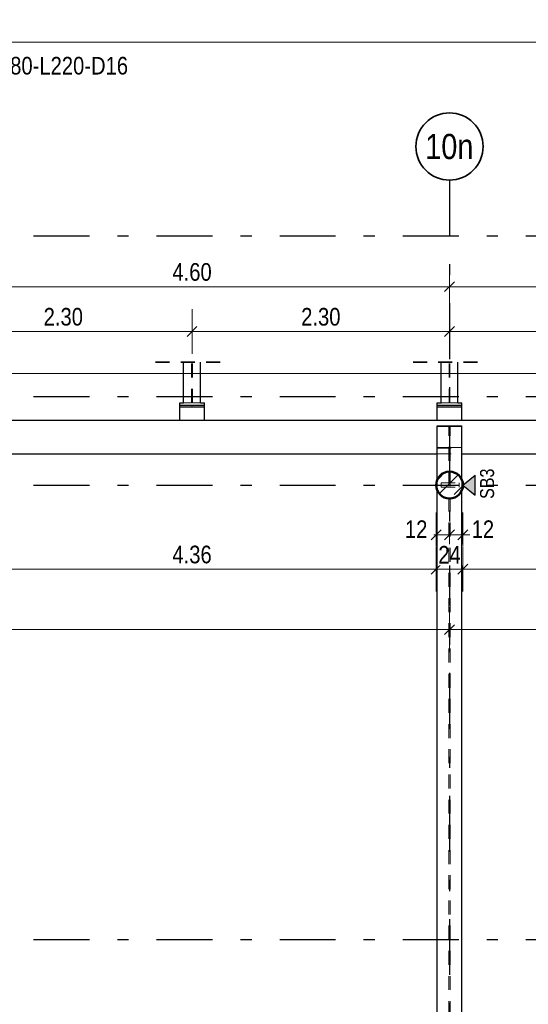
# Model space of a CAD drawing. Header units: millimetres. Extents: x -13 to 146, y -13 to 60.
# Tile 113 of 170: x 34.13 to 38.67, y 32.04 to 40.83. Entities that reach past the tile are written whole.
import ezdxf
from ezdxf.enums import TextEntityAlignment as Align

# ---------------------------------------------------------------- set-up
doc = ezdxf.new("R2010")
doc.units = ezdxf.units.MM
doc.linetypes.add('DASHDOTX2', pattern=[2, 1, -0.5, 0, -0.5])
doc.linetypes.add('HIDDEN', pattern=[0.375, 0.25, -0.125])
doc.layers.add('Achsen', color=7, linetype='Continuous', lineweight=20)
doc.layers.add('Schraffuren', color=7, linetype='Continuous', lineweight=20)
doc.styles.add('Arial Narrow', font='ARIALN.TTF')
doc.dimstyles.new('Arch_Strakon_dimstyle', dxfattribs={"dimtxt": 11.25, "dimasz": 1, "dimexe": 1.25, "dimexo": 0.0625, "dimgap": 1, "dimtad": 0, "dimdec": 5, "dimzin": 12, "dimdsep": 46, "dimtxsty": 'Arial Narrow', "dimblk": 'Arrowhead_Tick', "dimsah": 1, "dimcen": 0, "dimse1": 1, "dimse2": 1, "dimclrd": 6, "dimclrt": 3, "dimazin": 0, "dimtfac": 1, "dimtdec": 4, "dimtmove": 0, "dimatfit": 3, "dimldrblk": 'NONE', "dimfxl": 1, "dimtvp": 1, "dimtolj": 1, "dimtzin": 0, "dimlwd": 13, "dimarcsym": 2})

# ---------------------------------------------------------------- blocks, each defined once
blk = doc.blocks.new('Arrowhead_Tick')
at = {"color": 0, "linetype": 'Continuous', "lineweight": -2}
for p, q in [((0, 20), (0, -10)), ((-1, 0), (0, 0)), ((10, 0), (0, 0))]:
    blk.add_line(p, q, dxfattribs=at)
at = {"color": 2, "linetype": 'Continuous', "lineweight": 35}
blk.add_line((4.42, 4.42), (-4.42, -4.42), dxfattribs=at)
blk = doc.blocks.new('*D19')
at = {"layer": 'Achsen', "color": 6, "linetype": 'Continuous', "lineweight": 13}
blk.add_line((33.3747, 38.45), (37.9547, 38.45), dxfattribs=at)
at = {"layer": 'Defpoints', "color": 0}
for p in [(37.9647, 38.45), (33.3647, 36.6781), (37.9647, 36.6781)]:
    blk.add_point(p, dxfattribs=at)
at = {"layer": 'Achsen', "color": 6, "lineweight": 13, "xscale": 0.01, "yscale": 0.01, "zscale": 0.01}
blk.add_blockref('Arrowhead_Tick', (37.9647, 38.45), dxfattribs=at)
at = {"layer": 'Achsen', "color": 6, "lineweight": 13, "xscale": 0.01, "yscale": 0.01, "zscale": 0.01, "rotation": 180}
blk.add_blockref('Arrowhead_Tick', (33.3647, 38.45), dxfattribs=at)
at = {"layer": 'Achsen', "color": 2, "lineweight": 35, "insert": (35.6647, 38.5804), "char_height": 0.1575, "attachment_point": 5, "style": 'Arial Narrow', "bg_fill": 3, "box_fill_scale": 1.1, "bg_fill_color": 256, "bg_fill_true_color": 13158600, "bg_fill_transparency": 0}
blk.add_mtext('\\A1;4.60', dxfattribs=at)
blk = doc.blocks.new('_None')
blk = doc.blocks.new('*D20')
at = {"layer": 'Achsen', "color": 6, "linetype": 'Continuous', "lineweight": 13}
blk.add_line((37.9747, 38.45), (42.5547, 38.45), dxfattribs=at)
at = {"layer": 'Defpoints', "color": 0}
for p in [(42.5647, 38.45), (37.9647, 36.6781), (42.5647, 36.6781)]:
    blk.add_point(p, dxfattribs=at)
at = {"layer": 'Achsen', "color": 6, "lineweight": 13, "xscale": 0.01, "yscale": 0.01, "zscale": 0.01}
blk.add_blockref('Arrowhead_Tick', (42.5647, 38.45), dxfattribs=at)
at = {"layer": 'Achsen', "color": 6, "lineweight": 13, "xscale": 0.01, "yscale": 0.01, "zscale": 0.01, "rotation": 180}
blk.add_blockref('Arrowhead_Tick', (37.9647, 38.45), dxfattribs=at)
at = {"layer": 'Achsen', "color": 2, "lineweight": 35, "insert": (40.2647, 38.5804), "char_height": 0.1575, "attachment_point": 5, "style": 'Arial Narrow', "bg_fill": 3, "box_fill_scale": 1.1, "bg_fill_color": 256, "bg_fill_true_color": 13158600, "bg_fill_transparency": 0}
blk.add_mtext('\\A1;4.60', dxfattribs=at)
blk = doc.blocks.new('*D42')
at = {"layer": 'Achsen', "color": 6, "linetype": 'Continuous', "lineweight": 13}
blk.add_line((33.4947, 35.9265), (37.8347, 35.9265), dxfattribs=at)
at = {"layer": 'Defpoints', "color": 0}
for p in [(33.4847, 36.6781), (37.8447, 36.6781), (37.8447, 35.9265)]:
    blk.add_point(p, dxfattribs=at)
at = {"layer": 'Achsen', "color": 6, "lineweight": 13, "xscale": 0.01, "yscale": 0.01, "zscale": 0.01}
blk.add_blockref('Arrowhead_Tick', (37.8447, 35.9265), dxfattribs=at)
at = {"layer": 'Achsen', "color": 6, "lineweight": 13, "xscale": 0.01, "yscale": 0.01, "zscale": 0.01, "rotation": 180}
blk.add_blockref('Arrowhead_Tick', (33.4847, 35.9265), dxfattribs=at)
at = {"layer": 'Achsen', "color": 2, "lineweight": 35, "insert": (35.6647, 36.0569), "char_height": 0.1575, "attachment_point": 5, "style": 'Arial Narrow', "bg_fill": 3, "box_fill_scale": 1.1, "bg_fill_color": 256, "bg_fill_true_color": 13158600, "bg_fill_transparency": 0}
blk.add_mtext('\\A1;4.36', dxfattribs=at)
blk = doc.blocks.new('*D43')
at = {"layer": 'Achsen', "color": 6, "linetype": 'Continuous', "lineweight": 13}
for p, q in [((37.8347, 36.2338), (37.8247, 36.2338)), ((37.8447, 36.2338), (37.9646, 36.2338)), ((37.9746, 36.2338), (37.9846, 36.2338))]:
    blk.add_line(p, q, dxfattribs=at)
at = {"layer": 'Defpoints', "color": 0}
for p in [(37.9646, 39.4022), (37.8447, 36.6781), (37.9646, 36.2338)]:
    blk.add_point(p, dxfattribs=at)
at = {"layer": 'Achsen', "color": 6, "lineweight": 13, "xscale": 0.01, "yscale": 0.01, "zscale": 0.01}
blk.add_blockref('Arrowhead_Tick', (37.8447, 36.2338), dxfattribs=at)
at = {"layer": 'Achsen', "color": 6, "lineweight": 13, "xscale": 0.01, "yscale": 0.01, "zscale": 0.01, "rotation": 180}
blk.add_blockref('Arrowhead_Tick', (37.9646, 36.2338), dxfattribs=at)
at = {"layer": 'Achsen', "color": 2, "lineweight": 35, "insert": (37.6667, 36.2838), "char_height": 0.1575, "attachment_point": 5, "style": 'Arial Narrow', "bg_fill": 3, "box_fill_scale": 1.1, "bg_fill_color": 256, "bg_fill_true_color": 13158600, "bg_fill_transparency": 0}
blk.add_mtext('\\A1;12', dxfattribs=at)
blk = doc.blocks.new('*D44')
at = {"layer": 'Achsen', "color": 6, "linetype": 'Continuous', "lineweight": 13}
blk.add_line((37.9746, 36.2338), (38.0747, 36.2338), dxfattribs=at)
at = {"layer": 'Defpoints', "color": 0}
for p in [(37.9646, 39.4022), (38.0847, 36.6781)]:
    blk.add_point(p, dxfattribs=at)
at = {"layer": 'Achsen', "color": 6, "lineweight": 13, "xscale": 0.01, "yscale": 0.01, "zscale": 0.01}
blk.add_blockref('Arrowhead_Tick', (38.0847, 36.2338), dxfattribs=at)
at = {"layer": 'Achsen', "color": 6, "lineweight": 13, "xscale": 0.01, "yscale": 0.01, "zscale": 0.01, "rotation": 180}
blk.add_blockref('Arrowhead_Tick', (37.9646, 36.2338), dxfattribs=at)
at = {"layer": 'Achsen', "color": 2, "lineweight": 35, "insert": (38.2627, 36.2838), "char_height": 0.1575, "attachment_point": 5, "style": 'Arial Narrow', "bg_fill": 3, "box_fill_scale": 1.1, "bg_fill_color": 256, "bg_fill_true_color": 13158600, "bg_fill_transparency": 0}
blk.add_mtext('\\A1;12', dxfattribs=at)
at = {"layer": 'Defpoints', "color": 0}
blk.add_point((38.0847, 36.2338), dxfattribs=at)
blk = doc.blocks.new('*D45')
at = {"layer": 'Achsen', "color": 6, "linetype": 'Continuous', "lineweight": 13}
blk.add_line((38.0947, 35.9265), (42.4347, 35.9265), dxfattribs=at)
at = {"layer": 'Defpoints', "color": 0}
for p in [(38.0847, 36.6781), (42.4447, 36.6781), (42.4447, 35.9265)]:
    blk.add_point(p, dxfattribs=at)
at = {"layer": 'Achsen', "color": 6, "lineweight": 13, "xscale": 0.01, "yscale": 0.01, "zscale": 0.01}
blk.add_blockref('Arrowhead_Tick', (42.4447, 35.9265), dxfattribs=at)
at = {"layer": 'Achsen', "color": 6, "lineweight": 13, "xscale": 0.01, "yscale": 0.01, "zscale": 0.01, "rotation": 180}
blk.add_blockref('Arrowhead_Tick', (38.0847, 35.9265), dxfattribs=at)
at = {"layer": 'Achsen', "color": 2, "lineweight": 35, "insert": (40.2647, 36.0569), "char_height": 0.1575, "attachment_point": 5, "style": 'Arial Narrow', "bg_fill": 3, "box_fill_scale": 1.1, "bg_fill_color": 256, "bg_fill_true_color": 13158600, "bg_fill_transparency": 0}
blk.add_mtext('\\A1;4.36', dxfattribs=at)
blk = doc.blocks.new('*D61')
at = {"layer": 'Achsen', "color": 6, "linetype": 'Continuous', "lineweight": 13}
blk.add_line((37.8547, 35.9265), (38.0747, 35.9265), dxfattribs=at)
at = {"layer": 'Defpoints', "color": 0}
for p in [(37.8447, 36.6781), (38.0847, 36.6781)]:
    blk.add_point(p, dxfattribs=at)
at = {"layer": 'Achsen', "color": 6, "lineweight": 13, "xscale": 0.01, "yscale": 0.01, "zscale": 0.01}
blk.add_blockref('Arrowhead_Tick', (38.0847, 35.9265), dxfattribs=at)
at = {"layer": 'Achsen', "color": 6, "lineweight": 13, "xscale": 0.01, "yscale": 0.01, "zscale": 0.01, "rotation": 180}
blk.add_blockref('Arrowhead_Tick', (37.8447, 35.9265), dxfattribs=at)
at = {"layer": 'Achsen', "color": 2, "lineweight": 35, "insert": (37.9647, 36.0556), "char_height": 0.1575, "attachment_point": 5, "style": 'Arial Narrow', "bg_fill": 3, "box_fill_scale": 1.1, "bg_fill_color": 256, "bg_fill_true_color": 13158600, "bg_fill_transparency": 0}
blk.add_mtext('\\A1;24', dxfattribs=at)
at = {"layer": 'Defpoints', "color": 0}
blk.add_point((38.0847, 35.9265), dxfattribs=at)
blk = doc.blocks.new('*D116')
at = {"color": 6, "linetype": 'Continuous', "lineweight": 13}
blk.add_line((35.6746, 38.05), (37.9555, 38.05), dxfattribs=at)
at = {"layer": 'Defpoints', "color": 0}
for p in [(37.9655, 38.05), (35.6646, 37.3781), (37.9655, 25.8681)]:
    blk.add_point(p, dxfattribs=at)
at = {"color": 6, "lineweight": 13, "xscale": 0.01, "yscale": 0.01, "zscale": 0.01}
blk.add_blockref('Arrowhead_Tick', (37.9655, 38.05), dxfattribs=at)
at = {"color": 6, "lineweight": 13, "xscale": 0.01, "yscale": 0.01, "zscale": 0.01, "rotation": 180}
blk.add_blockref('Arrowhead_Tick', (35.6646, 38.05), dxfattribs=at)
at = {"color": 2, "lineweight": 35, "insert": (36.8151, 38.1804), "char_height": 0.1575, "attachment_point": 5, "style": 'Arial Narrow', "bg_fill": 3, "box_fill_scale": 1.1, "bg_fill_color": 256, "bg_fill_true_color": 13158600, "bg_fill_transparency": 0}
blk.add_mtext('\\A1;2.30', dxfattribs=at)
blk = doc.blocks.new('*D117')
at = {"color": 6, "linetype": 'Continuous', "lineweight": 13}
blk.add_line((37.9755, 38.05), (40.2546, 38.05), dxfattribs=at)
at = {"layer": 'Defpoints', "color": 0}
for p in [(40.2646, 38.05), (40.2646, 37.3781), (37.9655, 25.8681)]:
    blk.add_point(p, dxfattribs=at)
at = {"color": 6, "lineweight": 13, "xscale": 0.01, "yscale": 0.01, "zscale": 0.01}
blk.add_blockref('Arrowhead_Tick', (40.2646, 38.05), dxfattribs=at)
at = {"color": 6, "lineweight": 13, "xscale": 0.01, "yscale": 0.01, "zscale": 0.01, "rotation": 180}
blk.add_blockref('Arrowhead_Tick', (37.9655, 38.05), dxfattribs=at)
at = {"color": 2, "lineweight": 35, "insert": (39.1151, 38.1804), "char_height": 0.1575, "attachment_point": 5, "style": 'Arial Narrow', "bg_fill": 3, "box_fill_scale": 1.1, "bg_fill_color": 256, "bg_fill_true_color": 13158600, "bg_fill_transparency": 0}
blk.add_mtext('\\A1;2.30', dxfattribs=at)
blk = doc.blocks.new('*D175')
at = {"layer": 'Achsen', "color": 6, "linetype": 'Continuous', "lineweight": 13}
blk.add_line((33.3747, 35.3868), (37.9547, 35.3868), dxfattribs=at)
at = {"layer": 'Defpoints', "color": 0}
for p in [(33.3647, 36.5581), (37.9647, 36.5581), (37.9647, 35.3868)]:
    blk.add_point(p, dxfattribs=at)
at = {"layer": 'Achsen', "color": 6, "lineweight": 13, "xscale": 0.01, "yscale": 0.01, "zscale": 0.01}
blk.add_blockref('Arrowhead_Tick', (37.9647, 35.3868), dxfattribs=at)
at = {"layer": 'Achsen', "color": 6, "lineweight": 13, "xscale": 0.01, "yscale": 0.01, "zscale": 0.01, "rotation": 180}
blk.add_blockref('Arrowhead_Tick', (33.3647, 35.3868), dxfattribs=at)
blk = doc.blocks.new('*D176')
at = {"layer": 'Achsen', "color": 6, "linetype": 'Continuous', "lineweight": 13}
blk.add_line((37.9747, 35.3868), (42.5547, 35.3868), dxfattribs=at)
at = {"layer": 'Defpoints', "color": 0}
for p in [(37.9647, 36.5581), (42.5647, 36.5581), (42.5647, 35.3868)]:
    blk.add_point(p, dxfattribs=at)
at = {"layer": 'Achsen', "color": 6, "lineweight": 13, "xscale": 0.01, "yscale": 0.01, "zscale": 0.01}
blk.add_blockref('Arrowhead_Tick', (42.5647, 35.3868), dxfattribs=at)
at = {"layer": 'Achsen', "color": 6, "lineweight": 13, "xscale": 0.01, "yscale": 0.01, "zscale": 0.01, "rotation": 180}
blk.add_blockref('Arrowhead_Tick', (37.9647, 35.3868), dxfattribs=at)
blk = doc.blocks.new('*D398')
at = {"color": 6, "linetype": 'Continuous', "lineweight": 13}
for p, q in [((5.6042, 37.6751), (25.7284, 37.6751)), ((47.325, 37.6751), (26.2692, 37.6751))]:
    blk.add_line(p, q, dxfattribs=at)
at = {"layer": 'Defpoints', "color": 0}
for p in [(47.335, 37.6751), (47.335, 37.2581), (5.5942, 36.9581)]:
    blk.add_point(p, dxfattribs=at)
at = {"color": 6, "lineweight": 13, "xscale": 0.01, "yscale": 0.01, "zscale": 0.01}
blk.add_blockref('Arrowhead_Tick', (47.335, 37.6751), dxfattribs=at)
at = {"color": 6, "lineweight": 13, "xscale": 0.01, "yscale": 0.01, "zscale": 0.01, "rotation": 180}
blk.add_blockref('Arrowhead_Tick', (5.5942, 37.6751), dxfattribs=at)
at = {"color": 2, "lineweight": 35, "insert": (25.9988, 37.7274), "char_height": 0.1575, "attachment_point": 5, "style": 'Arial Narrow', "bg_fill": 3, "box_fill_scale": 1.1, "bg_fill_color": 256, "bg_fill_true_color": 13158600, "bg_fill_transparency": 0}
blk.add_mtext('\\A1;41.74', dxfattribs=at)
blk = doc.blocks.new('*D478')
at = {"color": 6, "linetype": 'Continuous', "lineweight": 13}
blk.add_line((33.3746, 38.05), (35.6546, 38.05), dxfattribs=at)
at = {"layer": 'Defpoints', "color": 0}
for p in [(35.6646, 38.05), (33.3646, 37.3781), (35.6646, 37.3781)]:
    blk.add_point(p, dxfattribs=at)
at = {"color": 6, "lineweight": 13, "xscale": 0.01, "yscale": 0.01, "zscale": 0.01}
blk.add_blockref('Arrowhead_Tick', (35.6646, 38.05), dxfattribs=at)
at = {"color": 6, "lineweight": 13, "xscale": 0.01, "yscale": 0.01, "zscale": 0.01, "rotation": 180}
blk.add_blockref('Arrowhead_Tick', (33.3646, 38.05), dxfattribs=at)
at = {"color": 2, "lineweight": 35, "insert": (34.5146, 38.1804), "char_height": 0.1575, "attachment_point": 5, "style": 'Arial Narrow', "bg_fill": 3, "box_fill_scale": 1.1, "bg_fill_color": 256, "bg_fill_true_color": 13158600, "bg_fill_transparency": 0}
blk.add_mtext('\\A1;2.30', dxfattribs=at)
blk = doc.blocks.new('*D819')
at = {"layer": 'Achsen', "color": 6, "linetype": 'Continuous', "lineweight": 13}
blk.add_line((6.0542, 40.6347), (47.195, 40.6347), dxfattribs=at)
at = {"layer": 'Defpoints', "color": 0}
for p in [(47.205, 40.6347), (6.0442, 37.7745), (47.205, 37.4131)]:
    blk.add_point(p, dxfattribs=at)
at = {"layer": 'Achsen', "color": 6, "lineweight": 13, "xscale": 0.01, "yscale": 0.01, "zscale": 0.01}
blk.add_blockref('Arrowhead_Tick', (47.205, 40.6347), dxfattribs=at)
at = {"layer": 'Achsen', "color": 6, "lineweight": 13, "xscale": 0.01, "yscale": 0.01, "zscale": 0.01, "rotation": 180}
blk.add_blockref('Arrowhead_Tick', (6.0442, 40.6347), dxfattribs=at)

msp = doc.modelspace()

# ---------------------------------------------------------------- hatches: boundary and pattern name
at = {"layer": 'Achsen', "lineweight": 25, "true_color": 0x80ff80}
msp.add_hatch(color=91, dxfattribs=at).paths.add_polyline_path([(38.192899, 36.767521), (38.192899, 36.588659), (38.084682, 36.67809)])
at = {"layer": 'Schraffuren', "lineweight": 13}
h = msp.add_hatch(dxfattribs=at)
h.set_pattern_fill('bB', color=6, scale=0.01, angle=45, style=0, pattern_type=2)
h.set_pattern_definition([(45, (0, 0), (-0.14142136, 0.14142136), [0.15, -0.1]), (45, (-0.07071, 0.07071), (-0.14142136, 0.14142136), [])])
h.paths.add_polyline_path([(38.084682, 36.67809), (38.084642, 36.68118), (38.084523, 36.684267), (38.084324, 36.687351), (38.084046, 36.690428), (38.083689, 36.693498), (38.083252, 36.696557), (38.082738, 36.699604), (38.082145, 36.702636), (38.081474, 36.705652), (38.080725, 36.708651), (38.0799, 36.711628), (38.078998, 36.714584), (38.078021, 36.717515), (38.076968, 36.72042), (38.075841, 36.723297), (38.07464, 36.726144), (38.073366, 36.72896), (38.07202, 36.731741), (38.070603, 36.734487), (38.069116, 36.737196), (38.06756, 36.739865), (38.065935, 36.742494), (38.064243, 36.745079), (38.062485, 36.747621), (38.060663, 36.750116), (38.058776, 36.752563), (38.056828, 36.754961), (38.054818, 36.757308), (38.052748, 36.759603), (38.05062, 36.761843), (38.048435, 36.764028), (38.046195, 36.766156), (38.0439, 36.768226), (38.041553, 36.770236), (38.039155, 36.772184), (38.036708, 36.774071), (38.034212, 36.775893), (38.031671, 36.777651), (38.029085, 36.779343), (38.026457, 36.780968), (38.023788, 36.782524), (38.021079, 36.784011), (38.018333, 36.785428), (38.015552, 36.786774), (38.012736, 36.788048), (38.009889, 36.789249), (38.007012, 36.790376), (38.004107, 36.791429), (38.001176, 36.792406), (37.99822, 36.793308), (37.995242, 36.794133), (37.992244, 36.794882), (37.989228, 36.795553), (37.986196, 36.796146), (37.983149, 36.796661), (37.98009, 36.797097), (37.97702, 36.797454), (37.973943, 36.797732), (37.970859, 36.797931), (37.967772, 36.79805), (37.964682, 36.79809), (37.961592, 36.79805), (37.958504, 36.797931), (37.955421, 36.797732), (37.952343, 36.797454), (37.949274, 36.797097), (37.946215, 36.796661), (37.943168, 36.796146), (37.940136, 36.795553), (37.937119, 36.794882), (37.934121, 36.794133), (37.931144, 36.793308), (37.928188, 36.792406), (37.925257, 36.791429), (37.922352, 36.790376), (37.919475, 36.789249), (37.916627, 36.788048), (37.913812, 36.786774), (37.911031, 36.785428), (37.908285, 36.784011), (37.905576, 36.782524), (37.902907, 36.780968), (37.900278, 36.779343), (37.897693, 36.777651), (37.895151, 36.775893), (37.892656, 36.774071), (37.890209, 36.772184), (37.887811, 36.770236), (37.885464, 36.768226), (37.883169, 36.766156), (37.880929, 36.764028), (37.878744, 36.761843), (37.876616, 36.759603), (37.874546, 36.757308), (37.872536, 36.754961), (37.870588, 36.752563), (37.868701, 36.750116), (37.866879, 36.747621), (37.865121, 36.745079), (37.863429, 36.742494), (37.861804, 36.739865), (37.860248, 36.737196), (37.85876, 36.734487), (37.857343, 36.731741), (37.855998, 36.72896), (37.854724, 36.726144), (37.853523, 36.723297), (37.852396, 36.72042), (37.851343, 36.717515), (37.850366, 36.714584), (37.849464, 36.711628), (37.848639, 36.708651), (37.84789, 36.705652), (37.847219, 36.702636), (37.846626, 36.699604), (37.846111, 36.696557), (37.845675, 36.693498), (37.845318, 36.690428), (37.84504, 36.687351), (37.844841, 36.684267), (37.844722, 36.68118), (37.844682, 36.67809), (37.844722, 36.675), (37.844841, 36.671913), (37.84504, 36.668829), (37.845318, 36.665751), (37.845675, 36.662682), (37.846111, 36.659623), (37.846626, 36.656576), (37.847219, 36.653544), (37.84789, 36.650527), (37.848639, 36.647529), (37.849464, 36.644552), (37.850366, 36.641596), (37.851343, 36.638665), (37.852396, 36.63576), (37.853523, 36.632883), (37.854724, 36.630036), (37.855998, 36.62722), (37.857343, 36.624439), (37.85876, 36.621693), (37.860248, 36.618984), (37.861804, 36.616315), (37.863429, 36.613686), (37.865121, 36.611101), (37.866879, 36.608559), (37.868701, 36.606064), (37.870588, 36.603617), (37.872536, 36.601219), (37.874546, 36.598872), (37.876616, 36.596577), (37.878744, 36.594337), (37.880929, 36.592152), (37.883169, 36.590024), (37.885464, 36.587954), (37.887811, 36.585944), (37.890209, 36.583996), (37.892656, 36.582109), (37.895151, 36.580287), (37.897693, 36.578529), (37.900278, 36.576837), (37.902907, 36.575212), (37.905576, 36.573656), (37.908285, 36.572169), (37.911031, 36.570752), (37.913812, 36.569406), (37.916627, 36.568132), (37.919475, 36.566931), (37.922352, 36.565804), (37.925257, 36.564751), (37.928188, 36.563774), (37.931144, 36.562872), (37.934121, 36.562047), (37.937119, 36.561298), (37.940136, 36.560627), (37.943168, 36.560034), (37.946215, 36.559519), (37.949274, 36.559083), (37.952343, 36.558726), (37.955421, 36.558448), (37.958504, 36.558249), (37.961592, 36.55813), (37.964682, 36.55809), (37.967772, 36.55813), (37.970859, 36.558249), (37.973943, 36.558448), (37.97702, 36.558726), (37.98009, 36.559083), (37.983149, 36.559519), (37.986196, 36.560034), (37.989228, 36.560627), (37.992244, 36.561298), (37.995242, 36.562047), (37.99822, 36.562872), (38.001176, 36.563774), (38.004107, 36.564751), (38.007012, 36.565804), (38.009889, 36.566931), (38.012736, 36.568132), (38.015552, 36.569406), (38.018333, 36.570752), (38.021079, 36.572169), (38.023788, 36.573656), (38.026457, 36.575212), (38.029085, 36.576837), (38.031671, 36.578529), (38.034212, 36.580287), (38.036708, 36.582109), (38.039155, 36.583996), (38.041553, 36.585944), (38.0439, 36.587954), (38.046195, 36.590024), (38.048435, 36.592152), (38.05062, 36.594337), (38.052748, 36.596577), (38.054818, 36.598872), (38.056828, 36.601219), (38.058776, 36.603617), (38.060663, 36.606064), (38.062485, 36.608559), (38.064243, 36.611101), (38.065935, 36.613686), (38.06756, 36.616315), (38.069116, 36.618984), (38.070603, 36.621693), (38.07202, 36.624439), (38.073366, 36.62722), (38.07464, 36.630036), (38.075841, 36.632883), (38.076968, 36.63576), (38.078021, 36.638665), (38.078998, 36.641596), (38.0799, 36.644552), (38.080725, 36.647529), (38.081474, 36.650527), (38.082145, 36.653544), (38.082738, 36.656576), (38.083252, 36.659623), (38.083689, 36.662682), (38.084046, 36.665751), (38.084324, 36.668829), (38.084523, 36.671913), (38.084642, 36.675)])

# ---------------------------------------------------------------- linework, layer by layer
at = {"layer": 'Achsen', "color": 3, "linetype": 'DASHDOTX2', "lineweight": 25, "ltscale": 0.5}
for p, q in [((37.964631, 39.402162), (37.964631, 13.251851)), ((3.447631, 38.90299), (49.122527, 38.90299)), ((3.447631, 37.46799), (49.122527, 37.46799)), ((3.447631, 36.67799), (49.122527, 36.67799)), ((3.447631, 32.61799), (49.122527, 32.61799))]:
    msp.add_line(p, q, dxfattribs=at)
at = {"layer": 'Achsen', "color": 3, "linetype": 'Continuous', "lineweight": 25}
for p, q in [((38.084682, 36.67809), (38.192899, 36.767521)), ((38.192899, 36.588659), (38.192899, 36.767521)), ((38.084682, 36.67809), (38.192899, 36.588659))]:
    msp.add_line(p, q, dxfattribs=at)
at = {"layer": 'Achsen', "color": 2, "linetype": 'Continuous', "lineweight": 35}
msp.add_circle((37.964631, 39.702162), 0.3, dxfattribs=at)
at = {"layer": 'Achsen', "color": 9, "linetype": 'Continuous', "lineweight": 0}
for centre in [(35.664631, 37.37809), (37.844678, 36.67809), (38.084678, 36.67809)]:
    msp.add_circle(centre, 0.00111, dxfattribs=at)

# ---------------------------------------------------------------- texts
at = {"layer": 'Achsen', "color": 2, "lineweight": 35, "style": 'Arial Narrow'}
msp.add_text('19 x Isokorb-Sonderkonstruktion Typ XT SK-WO-M1-V2-R0_LR275_X120_H280-L220-D16', height=0.1575, dxfattribs=at).set_placement((27.783215, 40.345116))
at = {"layer": 'Achsen', "color": 4, "lineweight": 50, "style": 'Arial Narrow'}
msp.add_text('10n', height=0.225, dxfattribs=at).set_placement((37.963031, 39.702162), align=Align.MIDDLE_CENTER)

# ---------------------------------------------------------------- next in the draw order: dimensions: what is measured, and where the dimension line sits
at = {"layer": 'Achsen', "lineweight": 35}
dim = msp.add_linear_dim(base=(37.964682, 38.45), p1=(33.364676, 36.67809), p2=(37.964682, 36.67809), text='4.60', dimstyle='Arch_Strakon_dimstyle', override={"dimscale": 0.01, "dimtxt": 15.75, "dimasz": 1, "dimgap": 5, "dimtad": 1, "dimjust": 0, "dimtih": 0, "dimtoh": 0, "dimdec": 4, "dimdsep": 46, "dimtxsty": 'Arial Narrow', "dimclrd": 6, "dimclrt": 2, "dimtix": 1, "dimtofl": 255, "dimtmove": 0, "dimatfit": 2, "dimfxl": 0, "dimfxlon": 0, "dimtvp": 31.746032, "dimtfill": 1, "dimtfillclr": 7, "dimlwd": 13}, dxfattribs=at)
dim.commit()
dim.dimension.update_dxf_attribs({"geometry": '*D19', "text_midpoint": (35.664679, 38.45), "dimtype": 160})

# ---------------------------------------------------------------- next in the draw order: dimensions: what is measured, and where the dimension line sits
dim = msp.add_linear_dim(base=(42.56469, 38.45), p1=(37.964682, 36.67809), p2=(42.56469, 36.67809), text='4.60', dimstyle='Arch_Strakon_dimstyle', override={"dimscale": 0.01, "dimtxt": 15.75, "dimasz": 1, "dimgap": 5, "dimtad": 1, "dimjust": 0, "dimtih": 0, "dimtoh": 0, "dimdec": 4, "dimdsep": 46, "dimtxsty": 'Arial Narrow', "dimclrd": 6, "dimclrt": 2, "dimtix": 1, "dimtofl": 255, "dimtmove": 0, "dimatfit": 2, "dimfxl": 0, "dimfxlon": 0, "dimtvp": 31.746032, "dimtfill": 1, "dimtfillclr": 7, "dimlwd": 13}, dxfattribs=at)
dim.commit()
dim.dimension.update_dxf_attribs({"geometry": '*D20', "text_midpoint": (40.264686, 38.45), "dimtype": 160})

# ---------------------------------------------------------------- next in the draw order: dimensions: what is measured, and where the dimension line sits
dim = msp.add_linear_dim(base=(37.844682, 35.926509), p1=(33.484676, 36.67809), p2=(37.844682, 36.67809), text='4.36', dimstyle='Arch_Strakon_dimstyle', override={"dimscale": 0.01, "dimtxt": 15.75, "dimasz": 1, "dimgap": 5, "dimtad": 1, "dimjust": 0, "dimtih": 0, "dimtoh": 0, "dimdec": 5, "dimdsep": 46, "dimtxsty": 'Arial Narrow', "dimclrd": 6, "dimclrt": 2, "dimtix": 1, "dimtofl": 255, "dimtmove": 0, "dimatfit": 2, "dimfxl": 0, "dimfxlon": 0, "dimtvp": 31.746032, "dimtfill": 1, "dimtfillclr": 7, "dimlwd": 13}, dxfattribs=at)
dim.commit()
dim.dimension.update_dxf_attribs({"geometry": '*D42', "text_midpoint": (35.664679, 35.926509), "dimtype": 160})

# ---------------------------------------------------------------- next in the draw order: dimensions: what is measured, and where the dimension line sits
dim = msp.add_linear_dim(base=(37.964631, 36.233775), p1=(37.844682, 36.67809), p2=(37.964631, 39.402162), text='12', dimstyle='Arch_Strakon_dimstyle', override={"dimscale": 0.01, "dimtxt": 15.75, "dimasz": 1, "dimgap": 5, "dimtad": 1, "dimjust": 0, "dimtih": 0, "dimtoh": 0, "dimdec": 5, "dimdsep": 46, "dimtxsty": 'Arial Narrow', "dimclrd": 6, "dimclrt": 2, "dimtix": 0, "dimtofl": 255, "dimtmove": 2, "dimatfit": 2, "dimfxl": 0, "dimfxlon": 0, "dimtvp": 31.746032, "dimtfill": 1, "dimtfillclr": 7, "dimlwd": 13}, dxfattribs=at)
dim.commit()
dim.dimension.update_dxf_attribs({"geometry": '*D43', "text_midpoint": (37.666707, 36.283775), "dimtype": 160})

# ---------------------------------------------------------------- next in the draw order: dimensions: what is measured, and where the dimension line sits
dim = msp.add_linear_dim(base=(38.084682, 36.233775), p1=(37.964631, 39.402162), p2=(38.084682, 36.67809), text='12', dimstyle='Arch_Strakon_dimstyle', override={"dimscale": 0.01, "dimtxt": 15.75, "dimasz": 1, "dimgap": 5, "dimtad": 1, "dimjust": 4, "dimtih": 0, "dimtoh": 0, "dimdec": 5, "dimdsep": 46, "dimtxsty": 'Arial Narrow', "dimclrd": 6, "dimclrt": 2, "dimtix": 0, "dimtofl": 255, "dimtmove": 2, "dimatfit": 2, "dimfxl": 0, "dimfxlon": 0, "dimtvp": 31.746032, "dimtfill": 1, "dimtfillclr": 7, "dimlwd": 13}, dxfattribs=at)
dim.commit()
dim.dimension.update_dxf_attribs({"geometry": '*D44', "text_midpoint": (38.262657, 36.283775), "dimtype": 160})

# ---------------------------------------------------------------- next in the draw order: dimensions: what is measured, and where the dimension line sits
dim = msp.add_linear_dim(base=(42.44469, 35.926509), p1=(38.084682, 36.67809), p2=(42.44469, 36.67809), text='4.36', dimstyle='Arch_Strakon_dimstyle', override={"dimscale": 0.01, "dimtxt": 15.75, "dimasz": 1, "dimgap": 5, "dimtad": 1, "dimjust": 0, "dimtih": 0, "dimtoh": 0, "dimdec": 5, "dimdsep": 46, "dimtxsty": 'Arial Narrow', "dimclrd": 6, "dimclrt": 2, "dimtix": 1, "dimtofl": 255, "dimtmove": 0, "dimatfit": 2, "dimfxl": 0, "dimfxlon": 0, "dimtvp": 31.746032, "dimtfill": 1, "dimtfillclr": 7, "dimlwd": 13}, dxfattribs=at)
dim.commit()
dim.dimension.update_dxf_attribs({"geometry": '*D45', "text_midpoint": (40.264686, 35.926509), "dimtype": 160})

# ---------------------------------------------------------------- next in the draw order: dimensions: what is measured, and where the dimension line sits
dim = msp.add_linear_dim(base=(38.084678, 35.926509), p1=(37.844678, 36.67809), p2=(38.084678, 36.67809), text='24', dimstyle='Arch_Strakon_dimstyle', override={"dimscale": 0.01, "dimtxt": 15.75, "dimasz": 1, "dimgap": 5, "dimtad": 1, "dimjust": 0, "dimtih": 0, "dimtoh": 0, "dimdec": 5, "dimdsep": 46, "dimtxsty": 'Arial Narrow', "dimclrd": 6, "dimclrt": 2, "dimtix": 1, "dimtofl": 255, "dimtmove": 0, "dimatfit": 2, "dimfxl": 0, "dimfxlon": 0, "dimtvp": 31.746032, "dimtfill": 1, "dimtfillclr": 7, "dimlwd": 13}, dxfattribs=at)
dim.commit()
dim.dimension.update_dxf_attribs({"geometry": '*D61', "text_midpoint": (37.964678, 35.926509), "dimtype": 160})

# ---------------------------------------------------------------- next in the draw order: dimensions: what is measured, and where the dimension line sits
at = {"lineweight": 35}
dim = msp.add_linear_dim(base=(37.965486, 38.05), p1=(35.664631, 37.37809), p2=(37.965486, 25.868114), text='2.30', dimstyle='Arch_Strakon_dimstyle', override={"dimscale": 0.01, "dimtxt": 15.75, "dimasz": 1, "dimgap": 5, "dimtad": 1, "dimjust": 0, "dimtih": 0, "dimtoh": 0, "dimdec": 5, "dimdsep": 46, "dimtxsty": 'Arial Narrow', "dimclrd": 6, "dimclrt": 2, "dimtix": 1, "dimtofl": 255, "dimtmove": 0, "dimatfit": 2, "dimfxl": 0, "dimfxlon": 0, "dimtvp": 31.746032, "dimtfill": 1, "dimtfillclr": 7, "dimlwd": 13}, dxfattribs=at)
dim.commit()
dim.dimension.update_dxf_attribs({"geometry": '*D116', "text_midpoint": (36.815059, 38.05), "dimtype": 160})

# ---------------------------------------------------------------- next in the draw order: dimensions: what is measured, and where the dimension line sits
dim = msp.add_linear_dim(base=(40.264631, 38.05), p1=(37.965486, 25.868114), p2=(40.264631, 37.37809), text='2.30', dimstyle='Arch_Strakon_dimstyle', override={"dimscale": 0.01, "dimtxt": 15.75, "dimasz": 1, "dimgap": 5, "dimtad": 1, "dimjust": 0, "dimtih": 0, "dimtoh": 0, "dimdec": 5, "dimdsep": 46, "dimtxsty": 'Arial Narrow', "dimclrd": 6, "dimclrt": 2, "dimtix": 1, "dimtofl": 255, "dimtmove": 0, "dimatfit": 2, "dimfxl": 0, "dimfxlon": 0, "dimtvp": 31.746032, "dimtfill": 1, "dimtfillclr": 7, "dimlwd": 13}, dxfattribs=at)
dim.commit()
dim.dimension.update_dxf_attribs({"geometry": '*D117', "text_midpoint": (39.115059, 38.05), "dimtype": 160})

# ---------------------------------------------------------------- next in the draw order: linework, layer by layer
at = {"color": 6, "linetype": 'HIDDEN', "lineweight": 13, "ltscale": 0.5}
for p, q in [((37.854236, 36.631384), (37.854236, 36.724796)), ((37.89112, 36.698247), (38.05112, 36.698248)), ((37.89112, 36.65809), (37.89112, 36.69809)), ((38.05112, 36.65809), (38.05112, 36.69809)), ((38.074236, 36.629714), (38.074236, 36.726466)), ((37.89112, 36.65809), (38.05112, 36.65809))]:
    msp.add_line(p, q, dxfattribs=at)
at = {"color": 4, "linetype": 'Continuous', "lineweight": 50}
msp.add_circle((37.964682, 36.67809), 0.12, dxfattribs=at)
at = {"layer": 'Achsen', "color": 3, "linetype": 'Continuous', "lineweight": 25}
for p, q in [((37.854236, 26.093114), (37.854236, 36.631384)), ((38.074236, 26.093114), (38.074236, 36.629714))]:
    msp.add_line(p, q, dxfattribs=at)

# ---------------------------------------------------------------- next in the draw order: texts
at = {"layer": 'Achsen', "color": 3, "lineweight": 25, "style": 'Arial Narrow'}
msp.add_text('SB3', height=0.125, rotation=90, dxfattribs=at).set_placement((38.362673, 36.554494))

# ---------------------------------------------------------------- next in the draw order: dimensions: what is measured, and where the dimension line sits
at = {"lineweight": 35}
dim = msp.add_linear_dim(base=(47.334982, 37.675059), p1=(5.594235, 36.95809), p2=(47.334982, 37.25809), text='41.74', dimstyle='Arch_Strakon_dimstyle', override={"dimscale": 0.01, "dimtxt": 15.75, "dimasz": 1, "dimgap": 5, "dimtad": 0, "dimjust": 0, "dimtih": 0, "dimtoh": 0, "dimdec": 5, "dimdsep": 46, "dimtxsty": 'Arial Narrow', "dimclrd": 6, "dimclrt": 2, "dimtix": 0, "dimtofl": 255, "dimtmove": 2, "dimatfit": 2, "dimfxl": 0, "dimfxlon": 0, "dimtvp": 31.746032, "dimtfill": 1, "dimtfillclr": 7, "dimlwd": 13}, dxfattribs=at)
dim.commit()
dim.dimension.update_dxf_attribs({"geometry": '*D398', "text_midpoint": (25.998766, 37.727379), "dimtype": 160})
at = {"layer": 'Achsen', "lineweight": 35}
for base, p1, p2, picture, middle in [((37.964682, 35.386782), (33.364676, 36.55809), (37.964682, 36.55809), '*D175', (35.664679, 35.386782)), ((42.56469, 35.386782), (37.964682, 36.55809), (42.56469, 36.55809), '*D176', (40.264686, 35.386782))]:
    dim = msp.add_linear_dim(base=base, p1=p1, p2=p2, text=' ', dimstyle='Arch_Strakon_dimstyle', override={"dimscale": 0.01, "dimtxt": 15.75, "dimasz": 1, "dimgap": 5, "dimtad": 1, "dimjust": 0, "dimtih": 0, "dimtoh": 0, "dimdec": 5, "dimdsep": 46, "dimtxsty": 'Arial Narrow', "dimclrd": 6, "dimclrt": 2, "dimtix": 1, "dimtofl": 255, "dimtmove": 0, "dimatfit": 2, "dimfxl": 0, "dimfxlon": 0, "dimtvp": 31.746032, "dimtfill": 1, "dimtfillclr": 7, "dimlwd": 13}, dxfattribs=at)
    dim.commit()
    dim.dimension.update_dxf_attribs({"geometry": picture, "text_midpoint": middle, "dimtype": 160})

# ---------------------------------------------------------------- next in the draw order: linework, layer by layer
at = {"color": 2, "linetype": 'HIDDEN', "lineweight": 35, "ltscale": 0.5}
msp.add_line((37.63969, 37.774522), (38.28969, 37.774522), dxfattribs=at)
at = {"color": 6, "linetype": 'HIDDEN', "lineweight": 13, "ltscale": 0.5}
for p, q in [((37.96114, 37.413093), (37.96114, 37.774522)), ((37.96824, 37.413093), (37.96824, 37.774522)), ((37.88969, 37.413093), (37.96114, 37.413093)), ((37.96824, 37.413093), (38.03969, 37.413093)), ((37.854236, 37.201757), (37.958236, 37.201757)), ((37.958236, 26.093114), (37.958236, 37.201757)), ((37.970236, 37.201757), (38.074236, 37.201757)), ((37.970236, 26.093114), (37.970236, 37.201757)), ((37.854236, 37.014427), (37.958236, 37.014427)), ((37.854236, 37.008093), (38.074236, 37.008093)), ((37.854236, 36.958131), (38.074236, 36.958131)), ((37.970236, 37.014427), (38.074236, 37.014427))]:
    msp.add_line(p, q, dxfattribs=at)
at = {"layer": 'Achsen', "color": 3, "linetype": 'Continuous', "lineweight": 25}
for p, q in [((37.88969, 37.413093), (37.88969, 37.774522)), ((38.03969, 37.413093), (38.03969, 37.774522)), ((37.854658, 37.393093), (37.854658, 37.413093)), ((37.854658, 37.37809), (37.854658, 37.393093)), ((37.854658, 37.378093), (38.074639, 37.378093)), ((37.854658, 37.25809), (37.854658, 37.37809)), ((37.85469, 37.413093), (37.88969, 37.413093)), ((37.85469, 37.393093), (38.07469, 37.393093)), ((38.03969, 37.413093), (38.07469, 37.413093)), ((38.074639, 37.393093), (38.074639, 37.413093)), ((38.074639, 37.37809), (38.074639, 37.393093)), ((38.074639, 37.25809), (38.074639, 37.37809)), ((5.594235, 37.258093), (47.334982, 37.258093)), ((37.854236, 37.20809), (38.074236, 37.20809)), ((37.854236, 36.724796), (37.854236, 37.20809)), ((38.074236, 36.726466), (38.074236, 37.20809)), ((33.474236, 36.958131), (37.854236, 36.958131)), ((38.074236, 36.958131), (42.454236, 36.958131))]:
    msp.add_line(p, q, dxfattribs=at)

# ---------------------------------------------------------------- next in the draw order: dimensions: what is measured, and where the dimension line sits
at = {"lineweight": 35}
dim = msp.add_linear_dim(base=(35.664631, 38.05), p1=(33.364631, 37.37809), p2=(35.664631, 37.37809), text='2.30', dimstyle='Arch_Strakon_dimstyle', override={"dimscale": 0.01, "dimtxt": 15.75, "dimasz": 1, "dimgap": 5, "dimtad": 1, "dimjust": 0, "dimtih": 0, "dimtoh": 0, "dimdec": 3, "dimdsep": 46, "dimtxsty": 'Arial Narrow', "dimclrd": 6, "dimclrt": 2, "dimtix": 1, "dimtofl": 255, "dimtmove": 0, "dimatfit": 2, "dimfxl": 0, "dimfxlon": 0, "dimtvp": 31.746032, "dimtfill": 1, "dimtfillclr": 7, "dimlwd": 13}, dxfattribs=at)
dim.commit()
dim.dimension.update_dxf_attribs({"geometry": '*D478', "text_midpoint": (34.514631, 38.05), "dimtype": 160})

# ---------------------------------------------------------------- next in the draw order: linework, layer by layer
at = {"color": 2, "linetype": 'HIDDEN', "lineweight": 35, "ltscale": 0.5}
msp.add_line((35.33959, 37.774522), (35.98959, 37.774522), dxfattribs=at)
at = {"color": 6, "linetype": 'HIDDEN', "lineweight": 13, "ltscale": 0.5}
for p, q in [((35.66104, 37.413093), (35.66104, 37.774522)), ((35.66814, 37.413093), (35.66814, 37.774522)), ((35.58959, 37.413093), (35.66104, 37.413093)), ((35.66814, 37.413093), (35.73959, 37.413093))]:
    msp.add_line(p, q, dxfattribs=at)
at = {"layer": 'Achsen', "color": 3, "linetype": 'Continuous', "lineweight": 25}
for p, q in [((35.58959, 37.413093), (35.58959, 37.774522)), ((35.73959, 37.413093), (35.73959, 37.774522)), ((35.554558, 37.393093), (35.554558, 37.413093)), ((35.554558, 37.37809), (35.554558, 37.393093)), ((35.554558, 37.378093), (35.774539, 37.378093)), ((35.554558, 37.25809), (35.554558, 37.37809)), ((35.55459, 37.413093), (35.58959, 37.413093)), ((35.55459, 37.393093), (35.77459, 37.393093)), ((35.73959, 37.413093), (35.77459, 37.413093)), ((35.774539, 37.393093), (35.774539, 37.413093)), ((35.774539, 37.37809), (35.774539, 37.393093)), ((35.774539, 37.25809), (35.774539, 37.37809))]:
    msp.add_line(p, q, dxfattribs=at)

# ---------------------------------------------------------------- next in the draw order: dimensions: what is measured, and where the dimension line sits
at = {"layer": 'Achsen', "lineweight": 35}
dim = msp.add_linear_dim(base=(47.204973, 40.634735), p1=(6.044235, 37.774522), p2=(47.204973, 37.413093), text=' ', dimstyle='Arch_Strakon_dimstyle', override={"dimscale": 0.01, "dimtxt": 15, "dimasz": 1, "dimgap": 5, "dimtad": 1, "dimjust": 0, "dimtih": 0, "dimtoh": 0, "dimdec": 5, "dimdsep": 46, "dimtxsty": 'Arial Narrow', "dimclrd": 6, "dimclrt": 2, "dimtix": 1, "dimtofl": 255, "dimtmove": 0, "dimatfit": 2, "dimfxl": 0, "dimfxlon": 0, "dimtvp": 33.333333, "dimtfill": 1, "dimtfillclr": 7, "dimlwd": 13}, dxfattribs=at)
dim.commit()
dim.dimension.update_dxf_attribs({"geometry": '*D819', "text_midpoint": (26.624604, 40.634735), "dimtype": 160})

doc.saveas('drawing.dxf')
